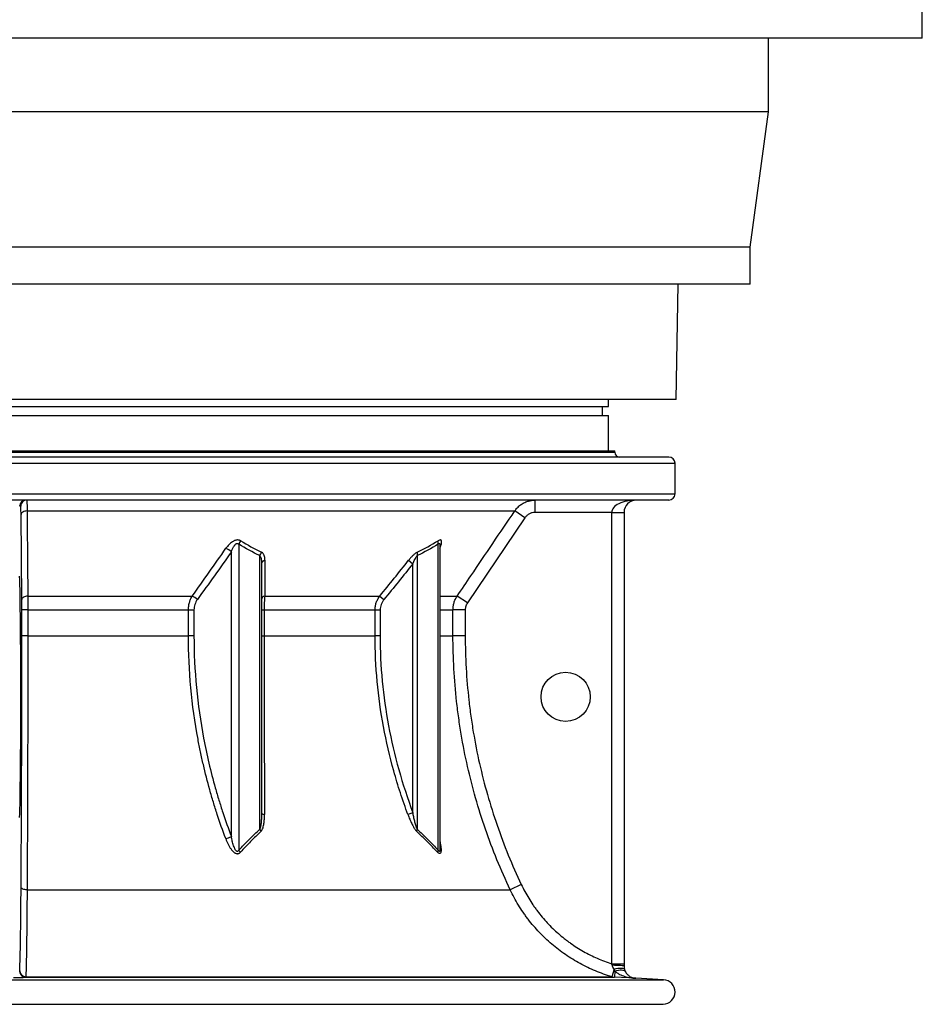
# Model space of a CAD drawing. Header units: millimetres. Extents: x 1760 to 3240, y 826 to 4276.
# Tile 2 of 10: x 2506 to 3240, y 826 to 1627. Entities that reach past the tile are written whole.
import ezdxf

# ---------------------------------------------------------------- set-up
doc = ezdxf.new("R2010")
doc.units = ezdxf.units.MM

msp = doc.modelspace()

# ---------------------------------------------------------------- linework, layer by layer
at = {"color": 7, "linetype": 'Continuous', "lineweight": 25}
for p, q in [((3240, 1612.02), (3240, 1642.02)), ((3240, 1612.02), (1760, 1612.02)), ((3115, 1552.02), (3115, 1612.02)), ((3115, 1552.02), (1885, 1552.02)), ((3100, 1442.02), (3115, 1552.02)), ((3100, 1442.02), (1900, 1442.02)), ((3100, 1412.02), (3100, 1442.02)), ((3100, 1412.02), (1900, 1412.02)), ((3040, 1318.13), (3041.64, 1412.02)), ((3040, 1318.13), (1960, 1318.13)), ((2985, 1312.33), (2985, 1318.13)), ((2015, 1312.33), (2985, 1312.33)), ((2980, 1305.03), (2980, 1312.33)), ((2015, 1305.03), (2985, 1305.03)), ((2985, 1276.33), (2985, 1305.03)), ((2010, 1276.33), (2990, 1276.33)), ((2990, 1275.33), (2990, 1276.33)), ((3034, 1271.33), (1966, 1271.33)), ((3039, 1241.33), (3039, 1266.33)), ((3034, 1236.33), (1966, 1236.33)), ((2925.22, 1226.33), (2925.22, 1236.33)), ((2507.06, 1231.33), (2506.13, 1231.33)), ((2512.11, 1227.51), (2908.64, 1227.51)), ((2916.91, 1221.92), (2908.64, 1227.51)), ((2987.5, 1226.33), (2925.22, 1226.33)), ((2987.5, 1226.33), (2997.5, 1226.33)), ((2987.5, 859.27), (2987.5, 1226.33)), ((2997.5, 1226.33), (2997.5, 859.27)), ((2507.89, 1155.48), (2507.23, 1224.72)), ((2916.91, 1221.92), (2870.12, 1152.68)), ((2678.23, 962.74), (2678.23, 1194.33)), ((2684.26, 1200.47), (2684.26, 951.77)), ((2846.42, 951.77), (2846.42, 1200.47)), ((2847.88, 1199.4), (2847.88, 1199.41)), ((2847.89, 953.59), (2847.89, 1199.39)), ((2701.3, 968.73), (2701.3, 1191.17)), ((2822.35, 1187.39), (2825.85, 1184.59)), ((2829.39, 1191.17), (2829.39, 968.73)), ((2702.76, 1184.59), (2702.76, 982.09)), ((2825.85, 982.09), (2825.85, 1184.59)), ((2512.74, 1158.28), (2646.42, 1158.28)), ((2705.42, 1158.28), (2798.89, 1158.28)), ((2798.89, 1158.28), (2802.3, 1155.48)), ((2870.12, 1152.68), (2861.84, 1158.28)), ((2507.92, 1126.07), (2507.92, 1147.09)), ((2512.74, 1147.09), (2507.92, 1147.09)), ((2512.74, 1147.09), (2512.74, 1126.07)), ((2512.74, 1147.09), (2643.34, 1147.09)), ((2643.34, 1126.07), (2643.34, 1147.09)), ((2643.34, 1147.09), (2647.84, 1147.09)), ((2647.84, 1147.09), (2647.84, 1126.07)), ((2702.76, 1147.09), (2704.91, 1147.09)), ((2704.91, 1147.09), (2795.08, 1147.09)), ((2704.91, 1147.09), (2704.91, 1126.07)), ((2795.08, 1126.07), (2795.08, 1147.09)), ((2795.08, 1147.09), (2799.19, 1147.09)), ((2799.19, 1147.09), (2799.19, 1126.07)), ((2858.43, 1126.07), (2858.43, 1147.09)), ((2868.4, 1147.09), (2858.43, 1147.09)), ((2868.4, 1147.09), (2868.4, 1126.07)), ((2512.74, 1126.07), (2507.92, 1126.07)), ((2512.74, 1126.07), (2643.34, 1126.07)), ((2647.84, 1126.07), (2643.34, 1126.07)), ((2702.76, 1126.07), (2704.91, 1126.07)), ((2704.91, 1126.07), (2795.08, 1126.07)), ((2799.19, 1126.07), (2795.08, 1126.07)), ((2868.4, 1126.07), (2858.43, 1126.07)), ((2825.85, 982.09), (2821.83, 980.58)), ((2913.97, 923.7), (2904.95, 919.43)), ((2512.14, 919.43), (2904.95, 919.43)), ((2987.5, 859.27), (2997.5, 859.27)), ((2511.14, 848.79), (2987.54, 848.79)), ((2989.38, 855.01), (2987.54, 848.79)), ((2990.1, 853.26), (2989.85, 848.39)), ((2511.15, 848.39), (2511.12, 848.29)), ((2511.15, 848.39), (2989.85, 848.39)), ((3006.98, 847.5), (2989.85, 848.39)), ((3029.52, 846.35), (3006.98, 847.53)), ((1974.1, 826.33), (3025.9, 826.33))]:
    msp.add_line(p, q, dxfattribs=at)
at = {"color": 1, "linetype": 'Continuous', "lineweight": 25}
for p, q in [((2010, 1275.33), (2990, 1275.33)), ((1961, 1266.33), (3039, 1266.33)), ((1961, 1241.33), (3039, 1241.33)), ((2847.89, 1158.28), (2861.84, 1158.28)), ((2847.89, 1147.09), (2858.43, 1147.09)), ((2847.89, 1126.07), (2858.43, 1126.07)), ((1970.48, 846.35), (3029.52, 846.35)), ((1970.78, 826.36), (3029.22, 826.36))]:
    msp.add_line(p, q, dxfattribs=at)
at = {"color": 7, "linetype": 'Continuous', "lineweight": 25, "flags": 128}
for points in [[(2512.11, 1227.51), (2511.16, 1227.44), (2510.25, 1227.27), (2509.41, 1227.01), (2508.67, 1226.66), (2508.07, 1226.24), (2507.62, 1225.76), (2507.34, 1225.25), (2507.23, 1224.72)], [(2512.11, 1227.51), (2512.19, 1219.22), (2512.49, 1186.07), (2512.74, 1158.28)], [(2512.74, 1158.28), (2511.79, 1158.2), (2510.89, 1158.03), (2510.05, 1157.77), (2509.32, 1157.42), (2508.72, 1157), (2508.27, 1156.52), (2507.99, 1156.01), (2507.89, 1155.48)], [(2702.76, 982.09), (2702.8, 981.86), (2702.93, 981.64), (2703.13, 981.43), (2703.41, 981.22), (2703.77, 981.03), (2704.19, 980.86), (2704.67, 980.71), (2705.2, 980.58)], [(2512.14, 919.43), (2511.2, 919.48), (2510.29, 919.61), (2509.45, 919.81), (2508.72, 920.08), (2508.12, 920.4), (2507.67, 920.77), (2507.38, 921.16), (2507.28, 921.56)], [(2987.75, 858.31), (2989.67, 858.29), (2991.5, 858.24), (2993.19, 858.17), (2994.66, 858.07), (2995.87, 857.95), (2996.76, 857.81), (2997.31, 857.67), (2997.5, 857.51)], [(2989.38, 855.01), (2990.99, 855.36), (2992.54, 855.6), (2993.96, 855.72), (2995.21, 855.72), (2996.26, 855.6), (2997.08, 855.37), (2997.65, 855.02), (2997.94, 854.58)], [(2990.1, 853.26), (2991.57, 853.75), (2993, 854.1), (2994.34, 854.28), (2995.56, 854.31), (2996.63, 854.17), (2997.52, 853.87), (2998.2, 853.42), (2998.67, 852.82)]]:
    msp.add_lwpolyline(points, dxfattribs=at)
at = {"color": 7, "linetype": 'Continuous', "lineweight": 25}
msp.add_circle((2950, 1076.33), 20, dxfattribs=at)
for centre, radius, start, end in [((2994, 1275.33), 4, 180, 270), ((3034, 1266.33), 5, 0, 90), ((3034, 1241.33), 5, 270, 0), ((2511.13, 1231.33), 5, 90.00279, 180.00279), ((2512.06, 1231.33), 5, 90.00279, 180.00279), ((3007.5, 1226.33), 10, 90, 180), ((2691.47, 1198.25), 7.54, 138.31152, 162.88734), ((2851.19, 1202.07), 5.03, 166.25212, 198.53902), ((2668.42, 1183.84), 14.36, 46.91128, 67.6676), ((2708.44, 1189.42), 7.36, 141.80093, 166.20969), ((2834.57, 1192.56), 5.37, 164.80246, 194.99019), ((2706.1, 1184.06), 3.38, 99.60538, 170.89883), ((2640.71, 1145.25), 14.22, 46.00992, 66.35151), ((2706.07, 1154.99), 3.35, 101.36725, 171.65639), ((2667.9, 983.52), 23.2, 284.29962, 296.44216), ((2708.25, 972.05), 7.7, 205.51704, 220.121), ((2834.05, 966.46), 5.19, 154.04848, 173.06951), ((2691.26, 955.49), 7.93, 208.00489, 224.38155), ((2850.63, 949.46), 4.8, 151.26589, 174.19385), ((2511.13, 853.29), 5, 180.08542, 269.91982), ((2511.16, 853.39), 5, 180.08542, 269.91937), ((2511.09, 853.71), 4.92, 181.47761, 270.54775), ((2990.37, 858.36), 9.98, 253.49957, 266.99582), ((3029, 836.36), 10, 271.2688, 87), ((3025.9, 976.33), 150, 270, 271.2688)]:
    msp.add_arc(centre, radius, start, end, dxfattribs=at)
for centre, major_axis, ratio, start_param, end_param in [((3007.5, 1226.33), (20, 0), 0.5, 1.570796, 3.141593), ((2505.6, 1076.33), (0, 105), 0.013964, 3.5068, 5.917978)]:
    msp.add_ellipse(centre, major_axis=major_axis, ratio=ratio, start_param=start_param, end_param=end_param, dxfattribs=at)
for points, knots in [([(2512.06, 1236.33), (2512.07, 1236.33), (2512.07, 1236.13), (2512.08, 1235.64), (2512.08, 1235.53), (2512.08, 1235.28), (2512.08, 1235.15), (2512.09, 1234.71), (2512.09, 1234.37), (2512.09, 1233.61), (2512.09, 1233.19), (2512.1, 1232.25), (2512.1, 1231.74), (2512.11, 1230.1), (2512.11, 1228.87), (2512.11, 1227.51)], [0, 0, 0, 0, 0.25, 0.25, 0.3125, 0.3125, 0.375, 0.375, 0.5, 0.5, 0.625, 0.625, 0.75, 0.75, 1, 1, 1, 1]), ([(2920.13, 1235.62), (2920.81, 1235.8), (2922.47, 1236.24), (2924.19, 1236.3), (2925.22, 1236.33)], [0, 0, 0, 0, 0.40584, 1, 1, 1, 1]), ([(2507.23, 1224.72), (2507.22, 1225.74), (2507.21, 1226.66), (2507.19, 1227.89), (2507.19, 1228.27), (2507.17, 1228.97), (2507.17, 1229.29), (2507.15, 1229.86), (2507.14, 1230.11), (2507.13, 1230.44), (2507.13, 1230.54), (2507.12, 1230.73), (2507.11, 1230.81), (2507.09, 1231.18), (2507.08, 1231.33), (2507.06, 1231.33)], [0, 0, 0, 0, 0.25, 0.25, 0.375, 0.375, 0.5, 0.5, 0.625, 0.625, 0.6875, 0.6875, 0.75, 0.75, 1, 1, 1, 1]), ([(2861.84, 1158.28), (2865.58, 1163.8), (2869.31, 1169.32), (2873.04, 1174.85), (2884.91, 1192.4), (2896.77, 1209.96), (2908.64, 1227.51)], [0, 0, 0, 0, 0.02, 0.02, 0.02, 0.0835637, 0.0835637, 0.0835637, 0.0835637]), ([(2925.22, 1226.33), (2924.39, 1226.33), (2923.59, 1226.23), (2922.4, 1225.93), (2922, 1225.81), (2921.24, 1225.52), (2920.87, 1225.35), (2920.15, 1224.97), (2919.81, 1224.75), (2919.14, 1224.29), (2918.81, 1224.03), (2917.91, 1223.21), (2917.37, 1222.6), (2916.91, 1221.92)], [0, 0, 0, 0, 0.25, 0.25, 0.375, 0.375, 0.5, 0.5, 0.625, 0.625, 0.75, 0.75, 1, 1, 1, 1]), ([(2685.84, 1203.27), (2685.63, 1203.4), (2685.4, 1203.51), (2684.92, 1203.7), (2684.67, 1203.77), (2684.14, 1203.88), (2683.86, 1203.91), (2683.29, 1203.92), (2683, 1203.9), (2682.4, 1203.82), (2682.11, 1203.76), (2681.51, 1203.6), (2681.2, 1203.49), (2680.62, 1203.26), (2680.33, 1203.12), (2679.76, 1202.82), (2679.47, 1202.66), (2678.65, 1202.14), (2678.13, 1201.75), (2677.14, 1200.92), (2676.67, 1200.48), (2675.35, 1199.11), (2674.58, 1198.14), (2673.87, 1197.13)], [0, 0, 0, 0, 0.0625, 0.0625, 0.125, 0.125, 0.1875, 0.1875, 0.25, 0.25, 0.3125, 0.3125, 0.375, 0.375, 0.4375, 0.4375, 0.5, 0.5, 0.625, 0.625, 0.75, 0.75, 1, 1, 1, 1]), ([(2678.23, 1194.33), (2678.51, 1195.14), (2678.82, 1195.94), (2679.36, 1197.11), (2679.55, 1197.5), (2679.96, 1198.27), (2680.18, 1198.64), (2680.54, 1199.19), (2680.66, 1199.37), (2680.93, 1199.71), (2681.07, 1199.88), (2681.36, 1200.21), (2681.51, 1200.36), (2681.84, 1200.64), (2682.01, 1200.76), (2682.29, 1200.92), (2682.39, 1200.97), (2682.58, 1201.04), (2682.68, 1201.07), (2682.88, 1201.11), (2682.98, 1201.12), (2683.17, 1201.12), (2683.27, 1201.11), (2683.54, 1201.04), (2683.71, 1200.96), (2684.01, 1200.75), (2684.14, 1200.62), (2684.26, 1200.47)], [0, 0, 0, 0, 0.25, 0.25, 0.375, 0.375, 0.5, 0.5, 0.5625, 0.5625, 0.625, 0.625, 0.6875, 0.6875, 0.75, 0.75, 0.78125, 0.78125, 0.8125, 0.8125, 0.84375, 0.84375, 0.875, 0.875, 0.9375, 0.9375, 1, 1, 1, 1]), ([(2847.84, 1197.13), (2848.04, 1197.63), (2848.23, 1198.13), (2848.57, 1199.1), (2848.72, 1199.58), (2848.96, 1200.49), (2849.06, 1200.92), (2849.18, 1201.75), (2849.21, 1202.14), (2849.18, 1202.66), (2849.16, 1202.82), (2849.09, 1203.12), (2849.05, 1203.26), (2848.92, 1203.5), (2848.84, 1203.6), (2848.66, 1203.76), (2848.55, 1203.83), (2848.29, 1203.9), (2848.15, 1203.92), (2847.84, 1203.91), (2847.67, 1203.88), (2847.13, 1203.72), (2846.73, 1203.53), (2846.3, 1203.27)], [0, 0, 0, 0, 0.125, 0.125, 0.25, 0.25, 0.375, 0.375, 0.5, 0.5, 0.5625, 0.5625, 0.625, 0.625, 0.6875, 0.6875, 0.75, 0.75, 0.8125, 0.8125, 0.875, 0.875, 1, 1, 1, 1]), ([(2705.53, 1187.39), (2705.54, 1188.06), (2705.5, 1188.72), (2705.36, 1189.68), (2705.3, 1189.99), (2705.15, 1190.61), (2705.06, 1190.91), (2704.84, 1191.49), (2704.72, 1191.77), (2704.43, 1192.31), (2704.26, 1192.56), (2703.7, 1193.28), (2703.24, 1193.68), (2702.66, 1193.97)], [0, 0, 0, 0, 0.25, 0.25, 0.375, 0.375, 0.5, 0.5, 0.625, 0.625, 0.75, 0.75, 1, 1, 1, 1]), ([(2829.39, 1193.97), (2829.1, 1193.82), (2828.8, 1193.65), (2828.2, 1193.26), (2827.89, 1193.04), (2826.97, 1192.32), (2826.36, 1191.78), (2825.16, 1190.61), (2824.58, 1189.99), (2823.44, 1188.72), (2822.89, 1188.06), (2822.35, 1187.39)], [0, 0, 0, 0, 0.125, 0.125, 0.25, 0.25, 0.5, 0.5, 0.75, 0.75, 1, 1, 1, 1]), ([(2701.3, 1191.17), (2701.49, 1190.98), (2701.64, 1190.76), (2701.9, 1190.29), (2702.01, 1190.04), (2702.29, 1189.25), (2702.42, 1188.69), (2702.61, 1187.55), (2702.67, 1186.97), (2702.75, 1185.79), (2702.76, 1185.19), (2702.76, 1184.59)], [0, 0, 0, 0, 0.125, 0.125, 0.25, 0.25, 0.5, 0.5, 0.75, 0.75, 1, 1, 1, 1]), ([(2825.85, 1184.59), (2826.09, 1185.19), (2826.34, 1185.79), (2826.86, 1186.96), (2827.13, 1187.54), (2827.7, 1188.69), (2828.01, 1189.25), (2828.49, 1190.04), (2828.66, 1190.29), (2829.01, 1190.77), (2829.19, 1190.98), (2829.39, 1191.17)], [0, 0, 0, 0, 0.25, 0.25, 0.5, 0.5, 0.75, 0.75, 0.875, 0.875, 1, 1, 1, 1]), ([(2507.92, 1147.09), (2507.92, 1147.84), (2507.92, 1148.58), (2507.92, 1149.68), (2507.92, 1150.05), (2507.92, 1150.77), (2507.91, 1151.13), (2507.91, 1152.91), (2507.9, 1154.24), (2507.89, 1155.48)], [0, 0, 0, 0, 0.25, 0.25, 0.375, 0.375, 0.5, 0.5, 1, 1, 1, 1]), ([(2512.74, 1158.28), (2512.74, 1157.45), (2512.74, 1156.59), (2512.74, 1154.82), (2512.74, 1153.9), (2512.74, 1152.48), (2512.74, 1152), (2512.74, 1151.03), (2512.74, 1150.54), (2512.74, 1149.08), (2512.74, 1148.09), (2512.74, 1147.09)], [0, 0, 0, 0, 0.25, 0.25, 0.5, 0.5, 0.625, 0.625, 0.75, 0.75, 1, 1, 1, 1]), ([(2643.34, 1147.09), (2643.34, 1148.11), (2643.41, 1149.11), (2643.68, 1151.07), (2643.88, 1152.04), (2644.28, 1153.48), (2644.43, 1153.95), (2644.75, 1154.86), (2644.93, 1155.31), (2645.5, 1156.63), (2645.93, 1157.47), (2646.42, 1158.28)], [0, 0, 0, 0, 0.25, 0.25, 0.5, 0.5, 0.625, 0.625, 0.75, 0.75, 1, 1, 1, 1]), ([(2650.59, 1155.48), (2650.17, 1154.89), (2649.78, 1154.27), (2649.1, 1152.96), (2648.81, 1152.28), (2648.33, 1150.84), (2648.15, 1150.11), (2647.9, 1148.62), (2647.84, 1147.86), (2647.84, 1147.09)], [0, 0, 0, 0, 0.25, 0.25, 0.5, 0.5, 0.75, 0.75, 1, 1, 1, 1]), ([(2705.42, 1158.28), (2705.34, 1157.47), (2705.26, 1156.63), (2705.14, 1154.87), (2705.09, 1153.95), (2705.02, 1152.52), (2705, 1152.04), (2704.97, 1151.07), (2704.96, 1150.58), (2704.92, 1149.1), (2704.91, 1148.1), (2704.91, 1147.09)], [0, 0, 0, 0, 0.25, 0.25, 0.5, 0.5, 0.625, 0.625, 0.75, 0.75, 1, 1, 1, 1]), ([(2795.08, 1147.09), (2795.08, 1148.1), (2795.16, 1149.1), (2795.5, 1151.07), (2795.74, 1152.04), (2796.4, 1153.95), (2796.8, 1154.87), (2797.74, 1156.63), (2798.28, 1157.47), (2798.89, 1158.28)], [0, 0, 0, 0, 0.25, 0.25, 0.5, 0.5, 0.75, 0.75, 1, 1, 1, 1]), ([(2802.3, 1155.48), (2801.82, 1154.89), (2801.38, 1154.26), (2800.62, 1152.96), (2800.28, 1152.27), (2799.74, 1150.83), (2799.53, 1150.1), (2799.26, 1148.62), (2799.19, 1147.86), (2799.19, 1147.09)], [0, 0, 0, 0, 0.25, 0.25, 0.5, 0.5, 0.75, 0.75, 1, 1, 1, 1]), ([(2858.43, 1147.09), (2858.43, 1148.09), (2858.5, 1149.07), (2858.79, 1151.02), (2859.01, 1151.98), (2859.44, 1153.4), (2859.6, 1153.87), (2859.96, 1154.8), (2860.16, 1155.25), (2860.8, 1156.59), (2861.29, 1157.45), (2861.84, 1158.28)], [0, 0, 0, 0, 0.25, 0.25, 0.5, 0.5, 0.625, 0.625, 0.75, 0.75, 1, 1, 1, 1]), ([(2870.12, 1152.68), (2869.84, 1152.27), (2869.59, 1151.84), (2869.27, 1151.17), (2869.17, 1150.94), (2868.99, 1150.48), (2868.91, 1150.25), (2868.55, 1149.06), (2868.4, 1148.09), (2868.4, 1147.09)], [0, 0, 0, 0, 0.25, 0.25, 0.375, 0.375, 0.5, 0.5, 1, 1, 1, 1]), ([(2507.28, 921.56), (2507.31, 925.59), (2507.33, 929.64), (2507.37, 935.75), (2507.38, 937.8), (2507.41, 941.9), (2507.42, 943.95), (2507.48, 954.25), (2507.52, 962.55), (2507.64, 987.56), (2507.71, 1004.43), (2507.81, 1038.54), (2507.85, 1055.78), (2507.91, 1090.64), (2507.92, 1108.26), (2507.92, 1126.07)], [0, 0, 0, 0, 0.0625, 0.0625, 0.09375, 0.09375, 0.125, 0.125, 0.25, 0.25, 0.5, 0.5, 0.75, 0.75, 1, 1, 1, 1]), ([(2512.74, 1126.07), (2512.74, 1108.07), (2512.73, 1090.27), (2512.68, 1055.05), (2512.64, 1037.63), (2512.54, 1003.16), (2512.48, 986.12), (2512.37, 960.84), (2512.33, 952.46), (2512.27, 942.05), (2512.26, 939.97), (2512.24, 935.83), (2512.23, 933.76), (2512.19, 927.58), (2512.17, 923.49), (2512.14, 919.43)], [0, 0, 0, 0, 0.25, 0.25, 0.5, 0.5, 0.75, 0.75, 0.875, 0.875, 0.90625, 0.90625, 0.9375, 0.9375, 1, 1, 1, 1]), ([(2673.63, 961.03), (2671.2, 967.55), (2668.9, 974.12), (2665.66, 984.08), (2664.62, 987.41), (2662.59, 994.11), (2661.62, 997.47), (2658.8, 1007.58), (2657.06, 1014.37), (2654.67, 1024.63), (2653.91, 1028.07), (2652.47, 1034.96), (2651.79, 1038.42), (2648.57, 1055.75), (2646.62, 1069.7), (2644, 1097.75), (2643.34, 1111.87), (2643.34, 1126.07)], [0, 0, 0, 0, 0.125, 0.125, 0.1875, 0.1875, 0.25, 0.25, 0.375, 0.375, 0.4375, 0.4375, 0.5, 0.5, 0.75, 0.75, 1, 1, 1, 1]), ([(2647.84, 1126.07), (2647.84, 1111.92), (2648.51, 1097.91), (2651.14, 1070.15), (2653.1, 1056.41), (2658.24, 1029.17), (2661.42, 1015.68), (2666.14, 998.97), (2667.12, 995.63), (2669.15, 988.98), (2670.21, 985.66), (2673.47, 975.76), (2675.78, 969.22), (2678.23, 962.74)], [0, 0, 0, 0, 0.25, 0.25, 0.5, 0.5, 0.75, 0.75, 0.8125, 0.8125, 0.875, 0.875, 1, 1, 1, 1]), ([(2704.91, 1126.07), (2704.91, 1119.85), (2704.91, 1113.63), (2704.92, 1101.22), (2704.92, 1095.03), (2704.93, 1085.75), (2704.94, 1082.66), (2704.95, 1076.49), (2704.95, 1073.41), (2704.96, 1064.18), (2704.98, 1058.07), (2705.01, 1039.83), (2705.04, 1027.8), (2705.11, 1004), (2705.15, 992.23), (2705.2, 980.58)], [0, 0, 0, 0, 0.125, 0.125, 0.25, 0.25, 0.3125, 0.3125, 0.375, 0.375, 0.5, 0.5, 0.75, 0.75, 1, 1, 1, 1]), ([(2821.83, 980.58), (2820.74, 983.51), (2819.68, 986.46), (2817.62, 992.35), (2816.63, 995.31), (2813.74, 1004.18), (2811.95, 1010.13), (2806.97, 1028.02), (2804.18, 1040.05), (2799.67, 1064.29), (2797.96, 1076.5), (2795.67, 1101.14), (2795.08, 1113.55), (2795.08, 1126.07)], [0, 0, 0, 0, 0.0625, 0.0625, 0.125, 0.125, 0.25, 0.25, 0.5, 0.5, 0.75, 0.75, 1, 1, 1, 1]), ([(2799.19, 1126.07), (2799.19, 1113.66), (2799.77, 1101.36), (2802.07, 1076.96), (2803.78, 1064.87), (2808.27, 1040.88), (2811.06, 1028.99), (2817.67, 1005.39), (2821.5, 993.69), (2825.85, 982.09)], [0, 0, 0, 0, 0.25, 0.25, 0.5, 0.5, 0.75, 0.75, 1, 1, 1, 1]), ([(2904.95, 919.43), (2897.28, 935.6), (2890.57, 952.06), (2879.03, 985.53), (2874.19, 1002.54), (2868.33, 1028.47), (2866.61, 1037.18), (2864.39, 1050.35), (2863.71, 1054.76), (2862.47, 1063.61), (2861.91, 1068.06), (2860.42, 1081.4), (2859.67, 1090.32), (2858.67, 1108.18), (2858.43, 1117.12), (2858.43, 1126.07)], [0, 0, 0, 0, 0.25, 0.25, 0.5, 0.5, 0.625, 0.625, 0.6875, 0.6875, 0.75, 0.75, 0.875, 0.875, 1, 1, 1, 1]), ([(2868.4, 1126.07), (2868.4, 1108.53), (2869.38, 1091.06), (2871.57, 1071.47), (2871.82, 1069.3), (2872.37, 1064.95), (2872.66, 1062.78), (2873.57, 1056.27), (2874.24, 1051.96), (2876.41, 1039.05), (2878.1, 1030.52), (2883.83, 1005.12), (2888.58, 988.46), (2899.89, 955.67), (2906.46, 939.55), (2913.97, 923.7)], [0, 0, 0, 0, 0.25, 0.25, 0.28125, 0.28125, 0.3125, 0.3125, 0.375, 0.375, 0.5, 0.5, 0.75, 0.75, 1, 1, 1, 1]), ([(2702.76, 982.09), (2702.76, 980.94), (2702.75, 979.8), (2702.68, 977.52), (2702.63, 976.38), (2702.51, 974.69), (2702.46, 974.13), (2702.34, 973), (2702.26, 972.44), (2702.09, 971.34), (2701.98, 970.8), (2701.78, 970), (2701.7, 969.73), (2701.53, 969.22), (2701.42, 968.97), (2701.3, 968.73)], [0, 0, 0, 0, 0.25, 0.25, 0.5, 0.5, 0.625, 0.625, 0.75, 0.75, 0.875, 0.875, 0.9375, 0.9375, 1, 1, 1, 1]), ([(2702.36, 967.08), (2702.56, 967.27), (2702.73, 967.48), (2703.05, 967.93), (2703.19, 968.17), (2703.58, 968.89), (2703.79, 969.41), (2704.16, 970.49), (2704.31, 971.04), (2704.56, 972.19), (2704.67, 972.77), (2704.93, 974.52), (2705.04, 975.71), (2705.18, 978.13), (2705.2, 979.35), (2705.2, 980.58)], [0, 0, 0, 0, 0.0625, 0.0625, 0.125, 0.125, 0.25, 0.25, 0.375, 0.375, 0.5, 0.5, 0.75, 0.75, 1, 1, 1, 1]), ([(2821.83, 980.58), (2822.29, 979.35), (2822.77, 978.12), (2823.79, 975.7), (2824.33, 974.5), (2825.18, 972.76), (2825.47, 972.19), (2826.08, 971.06), (2826.4, 970.5), (2826.89, 969.69), (2827.06, 969.43), (2827.41, 968.9), (2827.59, 968.65), (2827.95, 968.16), (2828.13, 967.92), (2828.51, 967.48), (2828.7, 967.27), (2828.9, 967.08)], [0, 0, 0, 0, 0.25, 0.25, 0.5, 0.5, 0.625, 0.625, 0.75, 0.75, 0.8125, 0.8125, 0.875, 0.875, 0.9375, 0.9375, 1, 1, 1, 1]), ([(2829.39, 968.73), (2829.26, 968.97), (2829.15, 969.22), (2828.93, 969.73), (2828.83, 969.99), (2828.54, 970.8), (2828.36, 971.35), (2827.87, 973), (2827.57, 974.12), (2827.02, 976.38), (2826.77, 977.52), (2826.29, 979.8), (2826.06, 980.94), (2825.85, 982.09)], [0, 0, 0, 0, 0.0625, 0.0625, 0.125, 0.125, 0.25, 0.25, 0.5, 0.5, 0.75, 0.75, 1, 1, 1, 1]), ([(2673.63, 961.03), (2674.19, 959.53), (2674.81, 958.04), (2675.9, 955.86), (2676.29, 955.14), (2677.13, 953.75), (2677.57, 953.07), (2678.31, 952.09), (2678.57, 951.77), (2679.11, 951.15), (2679.4, 950.85), (2679.99, 950.29), (2680.3, 950.03), (2680.8, 949.67), (2680.97, 949.56), (2681.32, 949.35), (2681.5, 949.26), (2682.04, 949.02), (2682.42, 948.9), (2682.97, 948.83), (2683.16, 948.82), (2683.52, 948.83), (2683.7, 948.86), (2684.04, 948.93), (2684.21, 948.99), (2684.52, 949.12), (2684.68, 949.2), (2685.11, 949.47), (2685.36, 949.7), (2685.6, 949.95)], [0, 0, 0, 0, 0.25, 0.25, 0.375, 0.375, 0.5, 0.5, 0.5625, 0.5625, 0.625, 0.625, 0.6875, 0.6875, 0.71875, 0.71875, 0.75, 0.75, 0.8125, 0.8125, 0.84375, 0.84375, 0.875, 0.875, 0.90625, 0.90625, 0.9375, 0.9375, 1, 1, 1, 1]), ([(2684.26, 951.77), (2684.13, 951.5), (2683.99, 951.25), (2683.7, 950.93), (2683.59, 950.84), (2683.35, 950.7), (2683.21, 950.66), (2682.92, 950.66), (2682.77, 950.7), (2682.5, 950.83), (2682.38, 950.93), (2682.02, 951.24), (2681.82, 951.5), (2681.47, 952.03), (2681.31, 952.31), (2681.02, 952.89), (2680.88, 953.18), (2680.5, 954.07), (2680.28, 954.67), (2679.67, 956.5), (2679.33, 957.74), (2678.73, 960.23), (2678.46, 961.48), (2678.23, 962.74)], [0, 0, 0, 0, 0.0625, 0.0625, 0.09375, 0.09375, 0.125, 0.125, 0.15625, 0.15625, 0.1875, 0.1875, 0.25, 0.25, 0.3125, 0.3125, 0.375, 0.375, 0.5, 0.5, 0.75, 0.75, 1, 1, 1, 1]), ([(2684.26, 951.77), (2687.06, 954.68), (2689.87, 957.56), (2695.55, 963.23), (2698.41, 966.01), (2701.3, 968.73)], [0, 0, 0, 0, 0.5, 0.5, 1, 1, 1, 1]), ([(2702.36, 967.08), (2699.51, 964.33), (2696.7, 961.52), (2691.11, 955.8), (2688.35, 952.89), (2685.6, 949.95)], [0, 0, 0, 0, 0.5, 0.5, 1, 1, 1, 1]), ([(2845.85, 949.95), (2843.07, 952.89), (2840.27, 955.8), (2834.62, 961.52), (2831.78, 964.33), (2828.9, 967.08)], [0, 0, 0, 0, 0.5, 0.5, 1, 1, 1, 1]), ([(2829.39, 968.73), (2832.28, 966.01), (2835.14, 963.23), (2840.81, 957.56), (2843.63, 954.68), (2846.42, 951.77)], [0, 0, 0, 0, 0.5, 0.5, 1, 1, 1, 1]), ([(2506.17, 853.59), (2506.23, 854.87), (2506.29, 856.37), (2506.38, 858.97), (2506.41, 859.88), (2506.45, 861.35), (2506.46, 861.85), (2506.49, 862.88), (2506.51, 863.4), (2506.57, 866.09), (2506.63, 868.43), (2506.73, 873.49), (2506.78, 876.21), (2506.85, 880.58), (2506.87, 882.08), (2506.92, 885.19), (2506.94, 886.79), (2507.01, 891.71), (2507.05, 895.12), (2507.12, 902.22), (2507.16, 905.9), (2507.22, 913.53), (2507.25, 917.48), (2507.28, 921.56)], [0, 0, 0, 0, 0.125, 0.125, 0.1875, 0.1875, 0.21875, 0.21875, 0.25, 0.25, 0.375, 0.375, 0.5, 0.5, 0.5625, 0.5625, 0.625, 0.625, 0.75, 0.75, 0.875, 0.875, 1, 1, 1, 1]), ([(2913.97, 923.7), (2915.78, 919.89), (2917.78, 916.18), (2921.06, 910.78), (2922.2, 909.01), (2923.98, 906.39), (2924.58, 905.53), (2925.81, 903.81), (2926.43, 902.97), (2929.6, 898.78), (2932.29, 895.59), (2937.97, 889.49), (2940.96, 886.59), (2945.68, 882.47), (2947.28, 881.13), (2949.76, 879.18), (2950.59, 878.54), (2952.27, 877.28), (2953.13, 876.66), (2957.43, 873.61), (2960.97, 871.36), (2968.23, 867.26), (2971.95, 865.39), (2979.59, 862.04), (2983.49, 860.56), (2987.5, 859.27)], [0, 0, 0, 0, 0.125, 0.125, 0.1875, 0.1875, 0.21875, 0.21875, 0.25, 0.25, 0.375, 0.375, 0.5, 0.5, 0.5625, 0.5625, 0.59375, 0.59375, 0.625, 0.625, 0.75, 0.75, 0.875, 0.875, 1, 1, 1, 1]), ([(2512.14, 919.43), (2512.12, 915.18), (2512.09, 911.08), (2512.04, 903.15), (2512.01, 899.33), (2511.94, 891.96), (2511.9, 888.41), (2511.85, 884.16), (2511.84, 883.32), (2511.82, 881.65), (2511.81, 880.83), (2511.78, 878.41), (2511.76, 876.85), (2511.7, 872.32), (2511.65, 869.49), (2511.56, 864.23), (2511.51, 861.8), (2511.45, 859), (2511.43, 858.46), (2511.41, 857.39), (2511.4, 856.87), (2511.36, 855.35), (2511.33, 854.39), (2511.28, 852.59), (2511.25, 851.75), (2511.19, 850.18), (2511.17, 849.46), (2511.14, 848.79)], [0, 0, 0, 0, 0.125, 0.125, 0.25, 0.25, 0.375, 0.375, 0.40625, 0.40625, 0.4375, 0.4375, 0.5, 0.5, 0.625, 0.625, 0.75, 0.75, 0.78125, 0.78125, 0.8125, 0.8125, 0.875, 0.875, 0.9375, 0.9375, 1, 1, 1, 1]), ([(2987.54, 848.79), (2983.03, 850.12), (2978.63, 851.68), (2970.05, 855.24), (2965.86, 857.23), (2957.7, 861.65), (2953.73, 864.08), (2947.94, 868.06), (2946.03, 869.44), (2942.32, 872.29), (2940.51, 873.76), (2935.2, 878.3), (2931.84, 881.49), (2925.46, 888.22), (2922.44, 891.75), (2918.88, 896.38), (2918.18, 897.32), (2916.81, 899.22), (2916.13, 900.18), (2914.14, 903.08), (2912.86, 905.05), (2909.19, 911.05), (2906.96, 915.18), (2904.95, 919.43)], [0, 0, 0, 0, 0.125, 0.125, 0.25, 0.25, 0.375, 0.375, 0.4375, 0.4375, 0.5, 0.5, 0.625, 0.625, 0.75, 0.75, 0.78125, 0.78125, 0.8125, 0.8125, 0.875, 0.875, 1, 1, 1, 1]), ([(2989.38, 855.01), (2989.02, 855.51), (2988.69, 856.03), (2988.14, 857.12), (2987.91, 857.7), (2987.75, 858.31)], [0, 0, 0, 0, 0.5, 0.5, 1, 1, 1, 1]), ([(2997.5, 857.51), (2997.5, 856.98), (2997.54, 856.47), (2997.66, 855.73), (2997.7, 855.49), (2997.81, 855.03), (2997.87, 854.8), (2997.94, 854.58)], [0, 0, 0, 0, 0.5, 0.5, 0.75, 0.75, 1, 1, 1, 1]), ([(2990.1, 853.26), (2990.39, 852.99), (2990.69, 852.74), (2991.31, 852.26), (2991.62, 852.04), (2992.58, 851.41), (2993.24, 851.03), (2994.6, 850.34), (2995.3, 850.04), (2996.7, 849.48), (2997.42, 849.24), (2999.57, 848.58), (3001.03, 848.24), (3003.25, 847.87), (3003.99, 847.76), (3005.11, 847.64), (3005.48, 847.6), (3006.04, 847.56), (3006.23, 847.54), (3006.6, 847.52), (3006.79, 847.51), (3006.98, 847.5)], [0, 0, 0, 0, 0.0625, 0.0625, 0.125, 0.125, 0.25, 0.25, 0.375, 0.375, 0.5, 0.5, 0.75, 0.75, 0.875, 0.875, 0.9375, 0.9375, 0.96875, 0.96875, 1, 1, 1, 1]), ([(2998.67, 852.82), (2998.81, 852.56), (2998.95, 852.32), (2999.24, 851.86), (2999.4, 851.65), (2999.86, 851.04), (3000.18, 850.68), (3000.85, 850.03), (3001.19, 849.74), (3001.88, 849.22), (3002.23, 849), (3003.29, 848.39), (3004.02, 848.09), (3005.12, 847.77), (3005.49, 847.69), (3006.04, 847.59), (3006.23, 847.57), (3006.51, 847.54), (3006.6, 847.53), (3006.79, 847.51), (3006.88, 847.5), (3006.98, 847.5)], [0, 0, 0, 0, 0.0625, 0.0625, 0.125, 0.125, 0.25, 0.25, 0.375, 0.375, 0.5, 0.5, 0.75, 0.75, 0.875, 0.875, 0.9375, 0.9375, 0.96875, 0.96875, 1, 1, 1, 1]), ([(2511.12, 848.29), (2511.11, 848.25), (2511.04, 848.22), (2510.77, 848.15), (2510.57, 848.12), (2510.19, 848.08), (2510.05, 848.06), (2509.74, 848.03), (2509.57, 848.02), (2509.02, 847.97), (2508.6, 847.95), (2507.68, 847.9), (2507.17, 847.88), (2506.09, 847.84), (2505.52, 847.83), (2504.62, 847.81), (2504.31, 847.8), (2503.69, 847.79), (2503.37, 847.79), (2502.42, 847.78), (2501.78, 847.78), (2501.13, 847.78)], [0, 0, 0, 0, 0.125, 0.125, 0.25, 0.25, 0.3125, 0.3125, 0.375, 0.375, 0.5, 0.5, 0.625, 0.625, 0.75, 0.75, 0.8125, 0.8125, 0.875, 0.875, 1, 1, 1, 1])]:
    msp.add_open_spline(points, degree=3, knots=knots, dxfattribs=at)
at = {"color": 1, "linetype": 'Continuous', "lineweight": 25}
for points, knots in [([(2908.64, 1227.51), (2909.3, 1228.4), (2910.65, 1230.2), (2913.2, 1232.43), (2916.08, 1234.2), (2918.43, 1235.25), (2919.84, 1235.56), (2920.13, 1235.62)], [0, 0, 0, 0, 0.231058, 0.468822, 0.699778, 0.937425, 1, 1, 1, 1]), ([(2846.42, 1200.47), (2846.57, 1200.64), (2846.78, 1200.87), (2847.11, 1201.09), (2847.34, 1201.15), (2847.61, 1201.02), (2847.73, 1200.76), (2847.86, 1200.24), (2847.86, 1199.8), (2847.86, 1199.4)], [0, 0, 0, 0, 0.172419, 0.24324, 0.379483, 0.464748, 0.660937, 0.690836, 1, 1, 1, 1]), ([(2847.89, 958.42), (2847.92, 958.25), (2848.17, 957.05), (2848.52, 954.89), (2848.77, 952.27), (2848.72, 950.32), (2848.38, 949.22), (2847.86, 948.77), (2847.19, 948.85), (2846.49, 949.31), (2846.05, 949.75), (2845.85, 949.95)], [0, 0, 0, 0, 0.032363, 0.235624, 0.437361, 0.590969, 0.700557, 0.781375, 0.862413, 0.937733, 1, 1, 1, 1]), ([(2847.87, 953.59), (2847.87, 953.06), (2847.87, 952.15), (2847.73, 951.2), (2847.55, 950.8), (2847.41, 950.66), (2847.25, 950.64), (2847.01, 950.79), (2846.72, 951.18), (2846.52, 951.58), (2846.42, 951.77)], [0, 0, 0, 0, 0.290755, 0.504296, 0.581874, 0.633434, 0.69288, 0.752413, 0.878873, 1, 1, 1, 1])]:
    msp.add_open_spline(points, degree=3, knots=knots, dxfattribs=at)
at = {"color": 7, "linetype": 'Continuous', "lineweight": 25}
for points in [[(2685.84, 1203.27), (2691.36, 1199.88), (2696.97, 1196.77), (2702.66, 1193.97)], [(2829.39, 1193.97), (2835.11, 1196.77), (2840.75, 1199.88), (2846.3, 1203.27)], [(2646.42, 1158.28), (2655.66, 1171.14), (2664.81, 1184.1), (2673.87, 1197.13)], [(2678.23, 1194.33), (2669.1, 1181.3), (2659.9, 1168.34), (2650.59, 1155.48)], [(2701.3, 1191.17), (2695.54, 1193.97), (2689.86, 1197.08), (2684.26, 1200.47)], [(2846.42, 1200.47), (2840.82, 1197.08), (2835.14, 1193.97), (2829.39, 1191.17)], [(2705.53, 1187.39), (2705.5, 1177.64), (2705.46, 1167.94), (2705.42, 1158.28)], [(2798.89, 1158.28), (2806.76, 1167.94), (2814.58, 1177.64), (2822.35, 1187.39)], [(2825.85, 1184.59), (2818.05, 1174.84), (2810.21, 1165.14), (2802.3, 1155.48)], [(2987.75, 858.31), (2987.67, 858.63), (2987.59, 858.95), (2987.5, 859.27)], [(2997.5, 859.27), (2997.5, 858.68), (2997.5, 858.1), (2997.5, 857.51)], [(2506.15, 853.39), (2506.16, 853.41), (2506.17, 853.47), (2506.17, 853.59)], [(2511.14, 848.79), (2511.14, 848.57), (2511.14, 848.44), (2511.15, 848.39)], [(2990.1, 853.26), (2989.82, 853.8), (2989.57, 854.38), (2989.38, 855.01)], [(2997.94, 854.58), (2998.15, 853.91), (2998.4, 853.33), (2998.67, 852.82)]]:
    msp.add_open_spline(points, degree=3, dxfattribs=at)
at = {"color": 1, "linetype": 'Continuous', "lineweight": 25}
msp.add_open_spline([(3006.98, 847.53), (3006.98, 847.53), (3006.98, 847.52), (3006.98, 847.5)], degree=3, dxfattribs=at)

doc.saveas('drawing.dxf')
